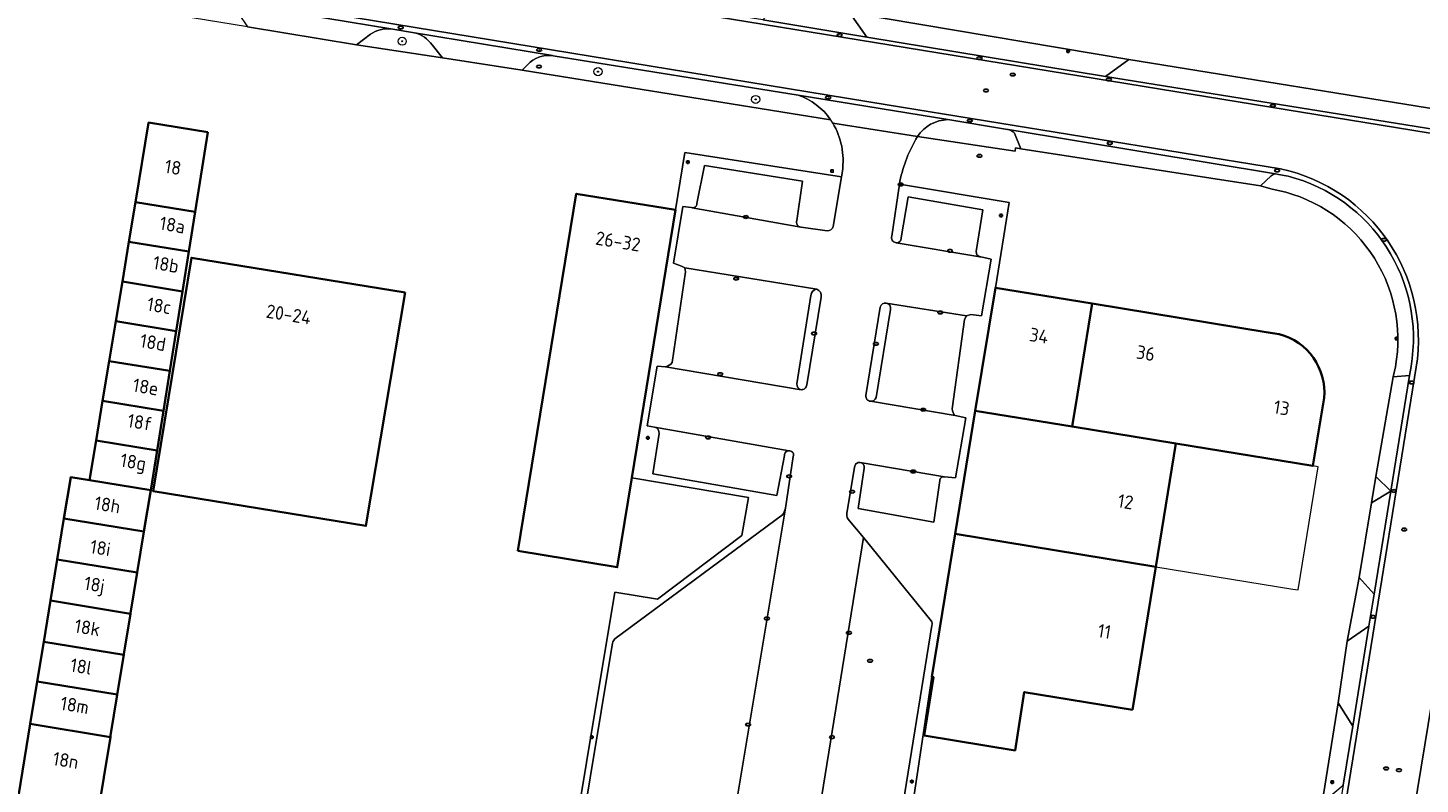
# Model space of a CAD drawing. Header units: metres. Extents: x 149984 to 156489, y 469398 to 478068.
# Tile 123 of 256: x 154093 to 154231, y 470588 to 470663. Entities that reach past the tile are written whole.
import ezdxf
from ezdxf.enums import TextEntityAlignment as Align

# ---------------------------------------------------------------- set-up
doc = ezdxf.new("R2010")
doc.units = ezdxf.units.M
doc.header["$LTSCALE"] = 0.75
for name, color, linetype, lineweight in [('B-WE-GR-BOOM-S', 252, 'Continuous', 25), ('B-WE-IE-MEUBILAIR-S', 252, 'Continuous', 25), ('B-WE-OG-BEBOUWING-GV', 6, 'Continuous', 35), ('B-WE-OG-BEBOUWING-T18', 1, 'Continuous', 18), ('B-WE-OG-BEBOUWING_LUIFEL-GV', 6, 'Continuous', 18), ('B-WE-OG-TERREIN_BEGROEID-GV', 252, 'Continuous', 18), ('B-WE-OG-TERREIN_ERF-GV', 252, 'Continuous', 18), ('B-WE-VH-GESLOTENVERHARDING_ASFALT-GV', 252, 'Continuous', 18), ('B-WE-VH-GESLOTENVERHARDING_BETON-GV', 252, 'Continuous', 18), ('B-WE-VH-OPENVERHARDING_BETONSTRAATSTEEN-GV', 252, 'Continuous', 18), ('B-WE-VH-OPENVERHARDING_TEGEL-GV', 252, 'Continuous', 18)]:
    doc.layers.add(name, color=color, linetype=linetype, lineweight=lineweight)
doc.styles.add('NLCS-ISO', font='NLCS-ISO.ttf')
doc.styles.add('NLCS-ISO-M750-T18', font='NLCS-ISO.ttf', dxfattribs={"height": 1.35})

# ---------------------------------------------------------------- blocks, each defined once
blk = doc.blocks.new('SIE-MEUBILAIR_BORD_VERKEER-SO')
blk.add_lwpolyline([(-0.5625, -0.5625), (0.5625, -0.5625), (0.5625, 0.5625), (-0.5625, 0.5625)], close=True)
at = {"style": 'NLCS-ISO'}
blk.add_text('vb', height=0.75, dxfattribs=at).set_placement((0, 0), align=Align.MIDDLE_CENTER)
blk = doc.blocks.new('SIE-MEUBILAIR_PAAL_LICHTMAST-SO')
for points in [[(-0.62, 0), (-1, 0)], [(-0.71, 0.71), (-0.44, 0.44)], [(0, 1), (0, 0.62)], [(0.44, 0.44), (0.71, 0.71)], [(1, 0), (0.62, 0)], [(-0.71, -0.71), (-0.44, -0.44)], [(0, -0.62), (0, -1)], [(0.44, -0.44), (0.71, -0.71)]]:
    blk.add_lwpolyline(points)
blk.add_circle((0, 0), 0.5)
blk = doc.blocks.new('SIE-MEUBILAIR_PUT_KOLK-SO')
blk.add_ellipse((0, 0), major_axis=(1.25, 0), ratio=0.54)
at = {"style": 'NLCS-ISO'}
blk.add_text('klk', height=0.75, dxfattribs=at).set_placement((0.03, 0), align=Align.MIDDLE_CENTER)
blk = doc.blocks.new('SIE-MEUBILAIR_PUT_RIOOLPUT-SO')
blk.add_ellipse((0, 0), major_axis=(1.25, 0), ratio=0.54)
at = {"style": 'NLCS-ISO'}
blk.add_text('ri', height=0.75, dxfattribs=at).set_placement((-0.04, 0.07), align=Align.MIDDLE_CENTER)
blk = doc.blocks.new('SGR-BOOM_GBKN-SO')
at = {"linetype": 'ByBlock', "lineweight": 18}
h = blk.add_hatch(color=0, dxfattribs=at)
h.dxf.hatch_style = 1
edge = h.paths.add_edge_path()
edge.add_arc((0, 0), 0.25, 0, 360)
at = {"color": 0, "linetype": 'ByBlock', "lineweight": 18}
for radius in [2, 0.25]:
    blk.add_circle((0, 0), radius, dxfattribs=at)
at = {"color": 0, "linetype": 'ByBlock', "lineweight": 18, "style": 'NLCS-ISO'}
blk.add_attdef('SOORT', (2.5, 0), '', height=1.5, dxfattribs=at)

msp = doc.modelspace()

# ---------------------------------------------------------------- linework, layer by layer
at = {"layer": 'B-WE-OG-BEBOUWING-GV', "flags": 128}
for points in [[(154110.609, 470652.918), (154104.714, 470653.861), (154104.711, 470653.847), (154103.41, 470645.968), (154109.343, 470644.998)], [(154141.408, 470611.319), (154151.281, 470609.703), (154152.736, 470618.595), (154157.087, 470645.18), (154147.214, 470646.796)], [(154109.343, 470644.998), (154103.41, 470645.968), (154102.758, 470642.021), (154108.711, 470641.048)], [(154102.758, 470642.021), (154102.107, 470638.075), (154108.08, 470637.099), (154108.711, 470641.048)], [(154130.213, 470636.981), (154108.966, 470640.433), (154105.18, 470617.238), (154126.313, 470613.798)], [(154107.448, 470633.149), (154108.08, 470637.099), (154102.107, 470638.075), (154101.455, 470634.128)], [(154196.493, 470623.674), (154197.017, 470626.882), (154198.489, 470635.887), (154188.866, 470637.46), (154186.87, 470625.247)], [(154100.803, 470630.182), (154106.817, 470629.198), (154107.448, 470633.149), (154101.455, 470634.128)], [(154100.151, 470626.235), (154106.186, 470625.249), (154106.817, 470629.198), (154100.803, 470630.182)], [(154105.554, 470621.299), (154106.186, 470625.249), (154100.151, 470626.235), (154099.499, 470622.289)], [(154186.87, 470625.247), (154184.87, 470613.009), (154204.805, 470609.751), (154206.806, 470621.988), (154196.493, 470623.674)], [(154099.499, 470622.289), (154098.846, 470618.333), (154104.925, 470617.364), (154105.554, 470621.299)], [(154104.251, 470613.246), (154104.925, 470617.364), (154098.846, 470618.333), (154096.975, 470618.631), (154096.306, 470614.55)], [(154096.306, 470614.55), (154095.636, 470610.468), (154103.585, 470609.164), (154103.586, 470609.173), (154104.247, 470613.219), (154104.251, 470613.246)], [(154202.482, 470595.539), (154204.805, 470609.751), (154184.87, 470613.009), (154182.547, 470598.798), (154182.724, 470598.769), (154181.798, 470592.973), (154190.814, 470591.503), (154191.727, 470597.297)], [(154102.917, 470605.082), (154102.924, 470605.127), (154103.585, 470609.164), (154095.636, 470610.468), (154094.967, 470606.386)], [(154102.25, 470601), (154102.263, 470601.08), (154102.917, 470605.082), (154094.967, 470606.386), (154094.297, 470602.305)], [(154094.297, 470602.305), (154093.648, 470598.348), (154101.603, 470597.044), (154102.25, 470601)], [(154100.915, 470592.836), (154100.94, 470592.988), (154101.601, 470597.034), (154101.603, 470597.044), (154093.648, 470598.348), (154092.958, 470594.141)], [(154100.915, 470592.836), (154092.958, 470594.141), (154091.619, 470585.978), (154099.581, 470584.672), (154099.601, 470584.796)]]:
    msp.add_lwpolyline(points, close=True, dxfattribs=at)
msp.add_lwpolyline([(154217.078, 470632.848), (154215.984, 470633.027), (154198.489, 470635.887), (154197.017, 470626.882), (154196.493, 470623.674), (154206.806, 470621.988), (154220.425, 470619.762), (154221.531, 470626.527)], dxfattribs=at)
at = {"layer": 'B-WE-OG-BEBOUWING-GV'}
msp.add_lwpolyline([(154221.531, 470626.527, 0.3662496), (154217.078, 470632.848)], format="xyb", dxfattribs=at)
at = {"layer": 'B-WE-OG-BEBOUWING_LUIFEL-GV', "flags": 128}
msp.add_lwpolyline([(154206.806, 470621.988), (154204.805, 470609.751), (154218.424, 470607.524), (154218.946, 470607.439), (154220.948, 470619.677), (154220.425, 470619.762)], close=True, dxfattribs=at)
at = {"layer": 'B-WE-OG-TERREIN_BEGROEID-GV', "flags": 128}
for points in [[(154126.771, 470662.645), (154125.368, 470661.598), (154133.933, 470660.291), (154132.885, 470661.58)], [(154131.147, 470662.782), (154128.799, 470663.172)], [(154142.384, 470659.613), (154141.844, 470659.052), (154172.483, 470654.147)], [(154169.261, 470656.594), (154144.912, 470660.499), (154144.844, 470660.51)], [(154190.143, 470653.163), (154190.075, 470653.174), (154184.15, 470654.157)], [(154181.12, 470652.477), (154190.835, 470651.035), (154190.875, 470651.345), (154191.385, 470651.268), (154190.769, 470652.806)]]:
    msp.add_lwpolyline(points, dxfattribs=at)
at = {"layer": 'B-WE-OG-TERREIN_BEGROEID-GV'}
for points in [[(154128.799, 470663.172, 0.1583542), (154126.771, 470662.645)], [(154132.885, 470661.58, 0.1825093), (154131.147, 470662.782)], [(154144.844, 470660.51, 0.250367), (154142.384, 470659.613)], [(154172.483, 470654.147, 0.1631316), (154169.261, 470656.594)], [(154184.15, 470654.157, 0.2454725), (154181.12, 470652.477)], [(154190.769, 470652.806, 0.1443529), (154190.143, 470653.163)]]:
    msp.add_lwpolyline(points, format="xyb", dxfattribs=at)
at = {"layer": 'B-WE-OG-TERREIN_ERF-GV', "flags": 128}
for points in [[(154172.483, 470654.147), (154141.844, 470659.052), (154133.933, 470660.291), (154125.368, 470661.598), (154114.545, 470663.364), (154095.19, 470666.536), (154087.836, 470667.76), (154047.267, 470674.498), (154033.469, 470676.8), (154024.956, 470678.178), (154013.893, 470680.006), (153981.609, 470685.339), (153950.103, 470690.438), (153937.358, 470692.53), (153931.258, 470693.531), (153927.76, 470693.791)], [(154174.376, 470664.81), (154202.123, 470660.136), (154235.286, 470654.78), (154238.329, 470654.219)], [(154091.619, 470585.978), (154092.958, 470594.141), (154093.648, 470598.348), (154094.297, 470602.305), (154094.967, 470606.386), (154095.636, 470610.468), (154096.306, 470614.55), (154096.975, 470618.631), (154098.846, 470618.333), (154099.499, 470622.289), (154100.151, 470626.235), (154100.803, 470630.182), (154101.455, 470634.128), (154102.107, 470638.075), (154102.758, 470642.021), (154103.41, 470645.968), (154104.711, 470653.847), (154104.714, 470653.861), (154110.609, 470652.918), (154109.343, 470644.998), (154108.711, 470641.048), (154108.08, 470637.099), (154107.448, 470633.149), (154106.817, 470629.198), (154106.186, 470625.249), (154105.554, 470621.299), (154104.925, 470617.364), (154104.251, 470613.246), (154104.247, 470613.219), (154103.586, 470609.173), (154103.585, 470609.164), (154102.924, 470605.127), (154102.917, 470605.082), (154102.263, 470601.08), (154102.25, 470601), (154101.603, 470597.044), (154101.601, 470597.034), (154100.94, 470592.988), (154100.915, 470592.836), (154099.601, 470584.796)], [(154216.239, 470647.274), (154215.226, 470647.585), (154191.385, 470651.268), (154190.875, 470651.345), (154190.835, 470651.035), (154181.12, 470652.477)], [(154152.736, 470618.595), (154151.281, 470609.703), (154141.408, 470611.319), (154147.214, 470646.796), (154157.087, 470645.18), (154158.019, 470650.878), (154173.567, 470648.489), (154173.657, 470649.038)], [(154179.385, 470648.043), (154179.34, 470647.733), (154190.25, 470645.927), (154188.866, 470637.46), (154198.489, 470635.887), (154215.984, 470633.027), (154217.078, 470632.848)], [(154216.267, 470553.545), (154217.277, 470560.137), (154216.902, 470560.702), (154217.782, 470565.801), (154218.137, 470566.136), (154219.542, 470574.809), (154221.324, 470586.298), (154222.927, 470596.233), (154223.807, 470602.36), (154225.006, 470608.673), (154226.227, 470616.112), (154226.657, 470618.725), (154228.381, 470628.609), (154228.623, 470629.604)], [(154221.531, 470626.527), (154220.425, 470619.762), (154206.806, 470621.988), (154204.805, 470609.751), (154202.482, 470595.539), (154191.727, 470597.297), (154190.814, 470591.503), (154181.798, 470592.973), (154182.724, 470598.769), (154182.547, 470598.798), (154180.017, 470581.99)], [(154156.881, 470553.703), (154157.545, 470557.444), (154157.928, 470557.996), (154153.375, 470559.094), (154145.588, 470553.563), (154144.152, 470553.697), (154142.17, 470554.027), (154142.587, 470556.47), (154151.036, 470607.225), (154155.294, 470606.539), (154163.674, 470612.861), (154164.34, 470616.62), (154152.736, 470618.595)]]:
    msp.add_lwpolyline(points, dxfattribs=at)
at = {"layer": 'B-WE-OG-TERREIN_ERF-GV'}
for points in [[(154172.699, 470653.806, 0.016534), (154172.483, 470654.147)], [(154173.657, 470649.038, 0.1726747), (154172.699, 470653.806)], [(154181.12, 470652.477, 0.0853967), (154179.385, 470648.043)], [(154228.623, 470629.604, 0.4163136), (154216.239, 470647.274)], [(154217.078, 470632.848, -0.3662496), (154221.531, 470626.527)]]:
    msp.add_lwpolyline(points, format="xyb", dxfattribs=at)
at = {"layer": 'B-WE-OG-TERREIN_ERF-GV', "flags": 128}
msp.add_lwpolyline([(154130.213, 470636.981), (154126.313, 470613.798), (154105.18, 470617.238), (154108.966, 470640.433)], close=True, dxfattribs=at)
at = {"layer": 'B-WE-VH-GESLOTENVERHARDING_ASFALT-GV', "flags": 128}
for points in [[(154238.176, 470651.803), (153929.943, 470702.106)], [(153928.183, 470696.572), (154148.588, 470660.467)], [(154148.588, 470660.467), (154178.11, 470655.632), (154217.194, 470649.273)], [(154181.12, 470652.477), (154172.699, 470653.806)], [(154173.657, 470649.038), (154173.567, 470648.489), (154172.754, 470643.552)], [(154178.583, 470642.573), (154179.34, 470647.733), (154179.385, 470648.043)], [(154172.139, 470643.127), (154169.549, 470643.462), (154169.533, 470643.465), (154158.73, 470645.406), (154158.674, 470645.416), (154157.817, 470645.518), (154156.864, 470639.902), (154157.686, 470639.605), (154158.005, 470639.442), (154171.108, 470637.321)], [(154178.019, 470635.937), (154178.023, 470635.937), (154185.992, 470634.656), (154186.419, 470634.787), (154187.488, 470634.676), (154188.441, 470640.282), (154187.428, 470640.514), (154187.303, 470640.535), (154178.997, 470641.932), (154178.932, 470641.943)], [(154171.557, 470636.536), (154170.117, 470627.814)], [(154175.991, 470626.745), (154177.413, 470635.543)], [(154224.73, 470550.503), (154238.684, 470635.63)], [(154169.549, 470627.335), (154156.071, 470629.601), (154155.249, 470629.659), (154154.249, 470623.751), (154155.002, 470623.621), (154168.382, 470621.265), (154168.436, 470621.255)], [(154230.681, 470629.558), (154218.61, 470555.048)], [(154175.414, 470620.114), (154175.444, 470620.109), (154183.808, 470618.678), (154184.912, 470618.563), (154185.923, 470624.54), (154184.884, 470624.786), (154176.442, 470626.189)], [(154168.775, 470620.695), (154168.004, 470615.551), (154159.527, 470564.702)], [(154174.099, 470615.034), (154174.875, 470619.64)], [(154167.793, 470563.444), (154175.768, 470612.648), (154174.356, 470614.311)]]:
    msp.add_lwpolyline(points, dxfattribs=at)
at = {"layer": 'B-WE-VH-GESLOTENVERHARDING_ASFALT-GV'}
for points in [[(154172.699, 470653.806, -0.1726747), (154173.657, 470649.038)], [(154179.385, 470648.043, -0.0853967), (154181.12, 470652.477)], [(154217.194, 470649.273, -0.3984609), (154230.681, 470629.558)], [(154172.754, 470643.552, -0.3692046), (154172.139, 470643.127)], [(154178.932, 470641.943, -0.4848271), (154178.583, 470642.573)], [(154171.108, 470637.321, -0.3630503), (154171.557, 470636.536)], [(154177.413, 470635.543, -0.3507224), (154178.019, 470635.937)], [(154170.117, 470627.814, -0.4211643), (154169.549, 470627.335)], [(154176.442, 470626.189, -0.416017), (154175.991, 470626.745)], [(154168.436, 470621.255, -0.5273682), (154168.775, 470620.695)], [(154174.875, 470619.64, -0.4195289), (154175.414, 470620.114)], [(154174.356, 470614.311, -0.2588753), (154174.099, 470615.034)]]:
    msp.add_lwpolyline(points, format="xyb", dxfattribs=at)
at = {"layer": 'B-WE-VH-GESLOTENVERHARDING_BETON-GV', "flags": 128}
for points in [[(153929.943, 470702.106), (154238.176, 470651.803)], [(154238.248, 470652.261), (154236.445, 470652.55), (154199.802, 470658.451), (154176.098, 470662.351), (154165.767, 470664.051), (154162.16, 470664.639), (154069.991, 470679.658), (154062.061, 470680.974), (154025.663, 470687.013), (154013.946, 470688.863), (154001.916, 470690.838), (153930.567, 470702.555)], [(154178.11, 470655.632), (154148.588, 470660.467), (153928.183, 470696.572)], [(153928.839, 470695.903), (153929.617, 470695.779), (153940.698, 470694.011), (153947.31, 470692.919), (153984.956, 470686.702), (154011.393, 470682.343), (154028.543, 470679.515), (154033.811, 470678.659), (154047.547, 470676.426), (154085.54, 470670.252), (154098.68, 470668.116), (154111.827, 470665.958), (154128.799, 470663.172), (154131.147, 470662.782), (154144.844, 470660.51), (154144.912, 470660.499), (154169.261, 470656.594)], [(154169.261, 470656.594), (154184.15, 470654.157), (154190.075, 470653.174), (154190.143, 470653.163), (154216.695, 470648.758), (154216.993, 470648.709), (154217.946, 470648.544)], [(154217.194, 470649.273), (154178.11, 470655.632)], [(154238.684, 470635.63), (154224.73, 470550.503)], [(154230.169, 470629.649), (154230.02, 470628.726), (154228.166, 470617.249), (154226.505, 470607.029), (154225.991, 470603.849), (154224.383, 470593.913), (154223.426, 470588.046), (154220.991, 470573.107), (154220.026, 470567.306), (154218.543, 470558.394), (154218.125, 470555.054)], [(154218.61, 470555.048), (154230.681, 470629.558)]]:
    msp.add_lwpolyline(points, dxfattribs=at)
at = {"layer": 'B-WE-VH-GESLOTENVERHARDING_BETON-GV'}
for points in [[(154230.681, 470629.558, 0.3984609), (154217.194, 470649.273)], [(154217.946, 470648.544, -0.3896038), (154230.169, 470629.649)]]:
    msp.add_lwpolyline(points, format="xyb", dxfattribs=at)
at = {"layer": 'B-WE-VH-OPENVERHARDING_BETONSTRAATSTEEN-GV', "flags": 128}
for points in [[(154128.799, 470663.172), (154111.827, 470665.958)], [(154113.636, 470664.698), (154114.545, 470663.364), (154125.368, 470661.598), (154126.771, 470662.645)], [(154144.844, 470660.51), (154131.147, 470662.782)], [(154132.885, 470661.58), (154133.933, 470660.291), (154141.844, 470659.052), (154142.384, 470659.613)], [(154184.15, 470654.157), (154169.261, 470656.594)], [(154172.699, 470653.806), (154181.12, 470652.477)], [(154216.695, 470648.758), (154190.143, 470653.163)], [(154190.769, 470652.806), (154191.385, 470651.268), (154215.226, 470647.585), (154216.27, 470648.56)], [(154169.121, 470644.149), (154169.711, 470648.033), (154159.965, 470649.613), (154159.206, 470645.809)], [(154216.27, 470648.56), (154215.226, 470647.585), (154216.239, 470647.274)], [(154217.946, 470648.544), (154216.993, 470648.709), (154216.695, 470648.758)], [(154158.73, 470645.406), (154169.533, 470643.465)], [(154186.97, 470641.074), (154187.606, 470645.194), (154180.206, 470646.476), (154179.513, 470642.401)], [(154178.997, 470641.932), (154187.303, 470640.535)], [(154171.108, 470637.321), (154158.005, 470639.442), (154158.085, 470639.05), (154156.752, 470630.044)], [(154169.134, 470627.927), (154170.512, 470636.684)], [(154185.992, 470634.656), (154178.023, 470635.937)], [(154178.441, 470635.312), (154177.013, 470626.544)], [(154184.576, 470625.416), (154185.798, 470634.292), (154185.992, 470634.656)], [(154156.071, 470629.601), (154169.549, 470627.335)], [(154228.623, 470629.604), (154228.381, 470628.609), (154230.02, 470628.726), (154230.169, 470629.649)], [(154176.442, 470626.189), (154184.884, 470624.786)], [(154168.382, 470621.265), (154155.002, 470623.621)], [(154155.443, 470622.967), (154154.808, 470618.984), (154167.145, 470616.836), (154167.897, 470620.804)], [(154175.82, 470619.547), (154175.228, 470615.527), (154182.763, 470614.164), (154183.328, 470618.301)], [(154183.808, 470618.678), (154175.444, 470620.109)], [(154145.506, 470554.668), (154159.527, 470564.702), (154168.004, 470615.551)], [(154167.695, 470614.9), (154151.064, 470602.59)], [(154175.768, 470612.648), (154167.793, 470563.444), (154174.487, 470554.057), (154182.546, 470603.926)], [(154182.499, 470604.368), (154175.768, 470612.648)], [(154150.817, 470602.16), (154142.993, 470555.044), (154145.009, 470554.553)]]:
    msp.add_lwpolyline(points, dxfattribs=at)
for points in [[(154174.376, 470664.81), (154167.746, 470665.918), (154165.767, 470664.051), (154176.098, 470662.351)], [(154174.376, 470664.81), (154176.098, 470662.351), (154199.802, 470658.451), (154202.123, 470660.136)], [(154202.123, 470660.136), (154199.802, 470658.451), (154236.445, 470652.55), (154235.286, 470654.78)], [(154230.02, 470628.726), (154228.381, 470628.609), (154226.657, 470618.725), (154228.166, 470617.249)], [(154226.657, 470618.725), (154226.227, 470616.112), (154228.166, 470617.249)], [(154228.166, 470617.249), (154226.227, 470616.112), (154225.006, 470608.673), (154226.505, 470607.029)], [(154223.807, 470602.36), (154225.991, 470603.849), (154226.505, 470607.029), (154225.006, 470608.673)], [(154225.991, 470603.849), (154223.807, 470602.36), (154222.927, 470596.233), (154224.383, 470593.913)], [(154222.927, 470596.233), (154221.324, 470586.298), (154223.426, 470588.046), (154224.383, 470593.913)]]:
    msp.add_lwpolyline(points, close=True, dxfattribs=at)
at = {"layer": 'B-WE-VH-OPENVERHARDING_BETONSTRAATSTEEN-GV'}
for points in [[(154126.771, 470662.645, -0.1583542), (154128.799, 470663.172)], [(154131.147, 470662.782, -0.1825093), (154132.885, 470661.58)], [(154142.384, 470659.613, -0.250367), (154144.844, 470660.51)], [(154169.261, 470656.594, -0.1631316), (154172.483, 470654.147)], [(154172.483, 470654.147, -0.016534), (154172.699, 470653.806)], [(154181.12, 470652.477, -0.2454725), (154184.15, 470654.157)], [(154190.143, 470653.163, -0.1443529), (154190.769, 470652.806)], [(154216.27, 470648.56, -0.1850727), (154216.695, 470648.758)], [(154216.695, 470648.758, 0.1850727), (154216.27, 470648.56)], [(154230.169, 470629.649, 0.3896038), (154217.946, 470648.544)], [(154216.239, 470647.274, -0.4163136), (154228.623, 470629.604)], [(154159.206, 470645.809, -0.4325895), (154158.73, 470645.406)], [(154169.533, 470643.465, -0.4435241), (154169.121, 470644.149)], [(154179.513, 470642.401, -0.4432635), (154178.997, 470641.932)], [(154187.303, 470640.535, -0.3744326), (154186.97, 470641.074)], [(154170.512, 470636.684, -0.3275665), (154171.108, 470637.321)], [(154178.023, 470635.937, -0.4323136), (154178.441, 470635.312)], [(154156.752, 470630.044, -0.197688), (154156.071, 470629.601)], [(154169.549, 470627.335, -0.3664058), (154169.134, 470627.927)], [(154177.013, 470626.544, -0.3760073), (154176.442, 470626.189)], [(154184.884, 470624.786, -0.2402299), (154184.576, 470625.416)], [(154155.002, 470623.621, -0.393464), (154155.443, 470622.967)], [(154167.897, 470620.804, -0.4652957), (154168.382, 470621.265)], [(154175.444, 470620.109, -0.4117885), (154175.82, 470619.547)], [(154183.328, 470618.301, -0.4284133), (154183.808, 470618.678)], [(154168.004, 470615.551, -0.1185483), (154167.695, 470614.9)], [(154182.546, 470603.926, 0.2104336), (154182.499, 470604.368)], [(154151.064, 470602.59, 0.0937915), (154150.817, 470602.16)]]:
    msp.add_lwpolyline(points, format="xyb", dxfattribs=at)
at = {"layer": 'B-WE-VH-OPENVERHARDING_TEGEL-GV', "flags": 128}
for points in [[(154173.567, 470648.489), (154158.019, 470650.878), (154157.087, 470645.18), (154152.736, 470618.595), (154164.34, 470616.62), (154163.674, 470612.861), (154155.294, 470606.539), (154151.036, 470607.225), (154142.587, 470556.47), (154142.17, 470554.027), (154144.152, 470553.697), (154145.588, 470553.563), (154153.375, 470559.094), (154157.928, 470557.996), (154159.746, 470560.61)], [(154159.206, 470645.809), (154159.965, 470649.613), (154169.711, 470648.033), (154169.121, 470644.149)], [(154172.754, 470643.552), (154173.567, 470648.489)], [(154176.019, 470558.166), (154178.464, 470572.733), (154180.017, 470581.99), (154182.547, 470598.798), (154184.87, 470613.009), (154186.87, 470625.247), (154188.866, 470637.46), (154190.25, 470645.927), (154179.34, 470647.733), (154178.583, 470642.573)], [(154156.752, 470630.044), (154158.085, 470639.05), (154158.005, 470639.442), (154157.686, 470639.605), (154156.864, 470639.902), (154157.817, 470645.518), (154158.674, 470645.416), (154158.73, 470645.406)], [(154179.513, 470642.401), (154180.206, 470646.476), (154187.606, 470645.194), (154186.97, 470641.074)], [(154169.533, 470643.465), (154169.549, 470643.462), (154172.139, 470643.127)], [(154178.932, 470641.943), (154178.997, 470641.932)], [(154187.303, 470640.535), (154187.428, 470640.514), (154188.441, 470640.282), (154187.488, 470634.676), (154186.419, 470634.787), (154185.992, 470634.656), (154185.798, 470634.292), (154184.576, 470625.416)], [(154170.512, 470636.684), (154169.134, 470627.927)], [(154170.117, 470627.814), (154171.557, 470636.536)], [(154178.023, 470635.937), (154178.019, 470635.937)], [(154177.413, 470635.543), (154175.991, 470626.745)], [(154177.013, 470626.544), (154178.441, 470635.312)], [(154155.002, 470623.621), (154154.249, 470623.751), (154155.249, 470629.659), (154156.071, 470629.601)], [(154184.884, 470624.786), (154185.923, 470624.54), (154184.912, 470618.563), (154183.808, 470618.678)], [(154167.897, 470620.804), (154167.145, 470616.836), (154154.808, 470618.984), (154155.443, 470622.967)], [(154168.004, 470615.551), (154168.775, 470620.695)], [(154168.436, 470621.255), (154168.382, 470621.265)], [(154174.875, 470619.64), (154174.099, 470615.034)], [(154183.328, 470618.301), (154182.763, 470614.164), (154175.228, 470615.527), (154175.82, 470619.547)], [(154175.444, 470620.109), (154175.414, 470620.114)], [(154151.064, 470602.59), (154167.695, 470614.9)], [(154174.356, 470614.311), (154175.768, 470612.648), (154182.499, 470604.368)], [(154182.546, 470603.926), (154174.487, 470554.057), (154167.793, 470563.444)], [(154145.009, 470554.553), (154142.993, 470555.044), (154150.817, 470602.16)]]:
    msp.add_lwpolyline(points, dxfattribs=at)
at = {"layer": 'B-WE-VH-OPENVERHARDING_TEGEL-GV'}
for points in [[(154158.73, 470645.406, 0.4325895), (154159.206, 470645.809)], [(154169.121, 470644.149, 0.4435241), (154169.533, 470643.465)], [(154172.139, 470643.127, 0.3692046), (154172.754, 470643.552)], [(154178.583, 470642.573, 0.4848271), (154178.932, 470641.943)], [(154178.997, 470641.932, 0.4432635), (154179.513, 470642.401)], [(154186.97, 470641.074, 0.3744326), (154187.303, 470640.535)], [(154171.108, 470637.321, 0.3275665), (154170.512, 470636.684)], [(154171.557, 470636.536, 0.3630503), (154171.108, 470637.321)], [(154178.019, 470635.937, 0.3507224), (154177.413, 470635.543)], [(154178.441, 470635.312, 0.4323136), (154178.023, 470635.937)], [(154156.071, 470629.601, 0.197688), (154156.752, 470630.044)], [(154169.134, 470627.927, 0.3664058), (154169.549, 470627.335)], [(154169.549, 470627.335, 0.4211643), (154170.117, 470627.814)], [(154175.991, 470626.745, 0.416017), (154176.442, 470626.189)], [(154176.442, 470626.189, 0.3760073), (154177.013, 470626.544)], [(154184.576, 470625.416, 0.2402299), (154184.884, 470624.786)], [(154155.443, 470622.967, 0.393464), (154155.002, 470623.621)], [(154168.382, 470621.265, 0.4652957), (154167.897, 470620.804)], [(154168.775, 470620.695, 0.5273682), (154168.436, 470621.255)], [(154175.414, 470620.114, 0.4195289), (154174.875, 470619.64)], [(154175.82, 470619.547, 0.4117885), (154175.444, 470620.109)], [(154183.808, 470618.678, 0.4284133), (154183.328, 470618.301)], [(154167.695, 470614.9, 0.1185483), (154168.004, 470615.551)], [(154174.099, 470615.034, 0.2588753), (154174.356, 470614.311)], [(154182.499, 470604.368, -0.2104336), (154182.546, 470603.926)], [(154150.817, 470602.16, -0.0937915), (154151.064, 470602.59)]]:
    msp.add_lwpolyline(points, format="xyb", dxfattribs=at)

# ---------------------------------------------------------------- block references
at = {"layer": 'B-WE-GR-BOOM-S', "xscale": 0.2, "yscale": 0.2, "zscale": 0.2}
for p in [(154129.919, 470661.94), (154149.375, 470658.919), (154165.042, 470656.157)]:
    msp.add_blockref('SGR-BOOM_GBKN-SO', p, dxfattribs=at)
at = {"layer": 'B-WE-IE-MEUBILAIR-S', "xscale": 0.2, "yscale": 0.2, "zscale": 0.2}
for name, p in [('SIE-MEUBILAIR_PUT_KOLK-SO', (154129.772, 470663.303)), ('SIE-MEUBILAIR_PUT_KOLK-SO', (154173.387, 470662.552)), ('SIE-MEUBILAIR_PUT_KOLK-SO', (154143.527, 470661.083)), ('SIE-MEUBILAIR_PAAL_LICHTMAST-SO', (154196.089, 470660.953)), ('SIE-MEUBILAIR_PUT_RIOOLPUT-SO', (154143.511, 470659.42)), ('SIE-MEUBILAIR_PUT_KOLK-SO', (154187.285, 470660.258)), ('SIE-MEUBILAIR_PUT_RIOOLPUT-SO', (154190.589, 470658.627)), ('SIE-MEUBILAIR_PUT_KOLK-SO', (154200.145, 470658.144)), ('SIE-MEUBILAIR_PUT_KOLK-SO', (154172.246, 470656.353)), ('SIE-MEUBILAIR_PUT_RIOOLPUT-SO', (154187.932, 470657.043)), ('SIE-MEUBILAIR_PUT_KOLK-SO', (154216.435, 470655.542)), ('SIE-MEUBILAIR_PUT_KOLK-SO', (154186.325, 470654.056)), ('SIE-MEUBILAIR_PUT_KOLK-SO', (154200.225, 470651.812)), ('SIE-MEUBILAIR_PAAL_LICHTMAST-SO', (154158.303, 470649.944)), ('SIE-MEUBILAIR_PUT_RIOOLPUT-SO', (154187.282, 470650.553)), ('SIE-MEUBILAIR_BORD_VERKEER-SO', (154172.636, 470649.045)), ('SIE-MEUBILAIR_PUT_KOLK-SO', (154216.857, 470649.098)), ('SIE-MEUBILAIR_PUT_KOLK-SO', (154179.451, 470647.714)), ('SIE-MEUBILAIR_PUT_KOLK-SO', (154164.065, 470644.486)), ('SIE-MEUBILAIR_PAAL_LICHTMAST-SO', (154189.423, 470644.633)), ('SIE-MEUBILAIR_PUT_KOLK-SO', (154184.354, 470641.121)), ('SIE-MEUBILAIR_PUT_KOLK-SO', (154227.477, 470642.218)), ('SIE-MEUBILAIR_PUT_KOLK-SO', (154163.108, 470638.359)), ('SIE-MEUBILAIR_PUT_KOLK-SO', (154183.387, 470635.007)), ('SIE-MEUBILAIR_PUT_KOLK-SO', (154170.843, 470632.913)), ('SIE-MEUBILAIR_PUT_KOLK-SO', (154176.989, 470631.89)), ('SIE-MEUBILAIR_PAAL_LICHTMAST-SO', (154228.736, 470632.41)), ('SIE-MEUBILAIR_PUT_KOLK-SO', (154161.524, 470628.883)), ('SIE-MEUBILAIR_PUT_KOLK-SO', (154230.228, 470628.043)), ('SIE-MEUBILAIR_PUT_KOLK-SO', (154181.69, 470625.343)), ('SIE-MEUBILAIR_PAAL_LICHTMAST-SO', (154154.326, 470622.556)), ('SIE-MEUBILAIR_PUT_KOLK-SO', (154160.318, 470622.59)), ('SIE-MEUBILAIR_PUT_KOLK-SO', (154180.7, 470619.205)), ('SIE-MEUBILAIR_PUT_KOLK-SO', (154168.363, 470618.73)), ('SIE-MEUBILAIR_PUT_KOLK-SO', (154174.619, 470617.198)), ('SIE-MEUBILAIR_PUT_KOLK-SO', (154228.455, 470617.272)), ('SIE-MEUBILAIR_PUT_KOLK-SO', (154229.489, 470613.444)), ('SIE-MEUBILAIR_PUT_KOLK-SO', (154166.159, 470604.61)), ('SIE-MEUBILAIR_PUT_KOLK-SO', (154226.391, 470604.766)), ('SIE-MEUBILAIR_PUT_KOLK-SO', (154174.309, 470603.186)), ('SIE-MEUBILAIR_PUT_RIOOLPUT-SO', (154176.407, 470600.41)), ('SIE-MEUBILAIR_PUT_KOLK-SO', (154164.283, 470594.069)), ('SIE-MEUBILAIR_PAAL_LICHTMAST-SO', (154148.765, 470592.822)), ('SIE-MEUBILAIR_PUT_KOLK-SO', (154172.629, 470592.815)), ('SIE-MEUBILAIR_PUT_RIOOLPUT-SO', (154227.696, 470589.713)), ('SIE-MEUBILAIR_PUT_RIOOLPUT-SO', (154228.972, 470589.543)), ('SIE-MEUBILAIR_PAAL_LICHTMAST-SO', (154180.559, 470588.413)), ('SIE-MEUBILAIR_PAAL_LICHTMAST-SO', (154222.342, 470588.364))]:
    msp.add_blockref(name, p, dxfattribs=at)

# ---------------------------------------------------------------- texts
at = {"layer": 'B-WE-OG-BEBOUWING-T18', "style": 'NLCS-ISO-M750-T18'}
for s, rotation, p in [('18', 350.9, (154107.146, 470649.421)), ('18a', 350.6, (154107.09, 470643.7)), ('26-32', 350.7, (154151.369, 470642.063)), ('18b', 350.6, (154106.443, 470639.781)), ('18c', 350.6, (154105.764, 470635.672)), ('20-24', 350.8, (154118.64, 470634.809)), ('18d', 350.6, (154105.161, 470632.023)), ('34', 350.7, (154193.201, 470632.698)), ('36', 350.7, (154203.806, 470630.965)), ('18e', 350.6, (154104.433, 470627.613)), ('13', 350.7, (154217.315, 470625.532)), ('18f', 350.6, (154103.853, 470624.102)), ('18g', 350.6, (154103.169, 470619.962)), ('18h', 350.7, (154100.634, 470615.905)), ('12', 350.7, (154201.808, 470616.207)), ('18i', 350.7, (154099.933, 470611.617)), ('18j', 350.7, (154099.307, 470607.785)), ('18k', 350.7, (154098.639, 470603.696)), ('11', 350.7, (154199.703, 470603.331)), ('18l', 350.7, (154098.01, 470599.848)), ('18m', 350.7, (154097.381, 470595.996)), ('18n', 350.7, (154096.486, 470590.521))]:
    msp.add_text(s, height=1.35, rotation=rotation, dxfattribs=at).set_placement(p, align=Align.MIDDLE)

doc.saveas('drawing.dxf')
